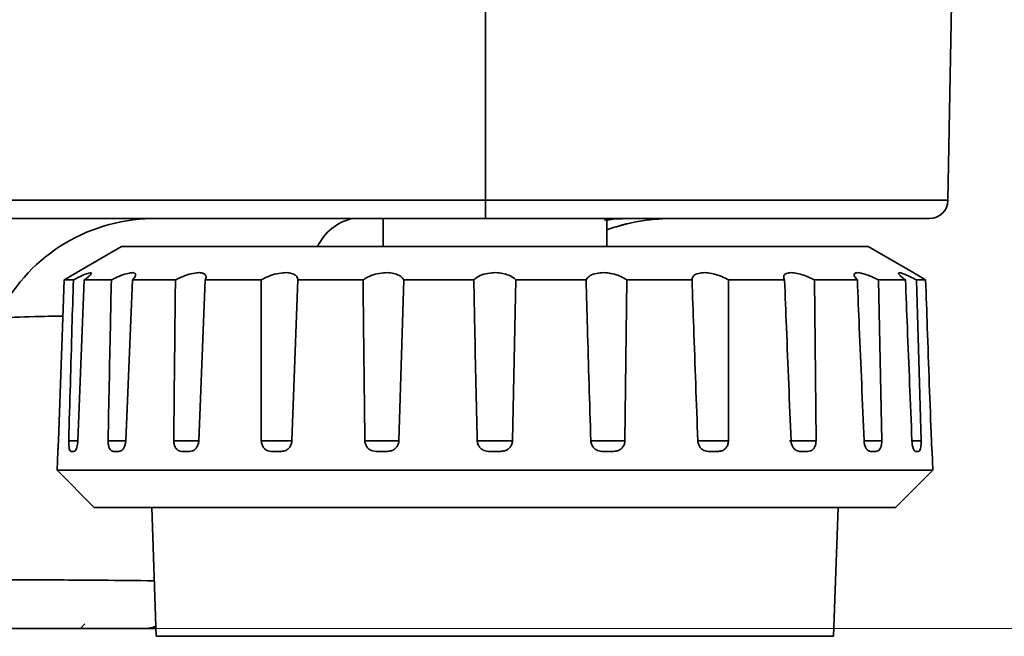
# Model space of a CAD drawing. Header units: millimetres. Extents: x 0 to 1118, y 0 to 864.
# Tile 229 of 250: x 1042.71 to 1055.92, y 437.24 to 445.52. Entities that reach past the tile are written whole.
import ezdxf

# ---------------------------------------------------------------- set-up
doc = ezdxf.new("R2010")
doc.units = ezdxf.units.MM
doc.styles.add('SLDTEXTSTYLE0', font='TXT', dxfattribs={"width": 0.605})
doc.dimstyles.new('SLDDIMSTYLE4', dxfattribs={"dimtxt": 4.233333, "dimasz": 4.572, "dimexe": 0, "dimexo": 0.0625, "dimgap": 1.058333, "dimtad": 0, "dimtih": 1, "dimtoh": 1, "dimdec": 1, "dimlfac": 4, "dimrnd": 1e-09, "dimzin": 12, "dimdsep": 46, "dimtxsty": 'SLDTEXTSTYLE0', "dimsah": 1, "dimcen": 0.09, "dimadec": 0, "dimazin": 3, "dimtfac": 1, "dimtmove": 0, "dimatfit": 0, "dimfxl": 1, "dimfrac": 2, "dimtolj": 1, "dimtzin": 12, "dimarcsym": 0})

# ---------------------------------------------------------------- blocks, each defined once
blk = doc.blocks.new('_D_29')
at = {"color": 7, "linetype": 'Continuous', "lineweight": 0}
for p, q in [((1077.94, 448.274), (1077.94, 457.799)), ((936.761, 448.274), (1079.54, 448.274)), ((1038.652, 437.349), (1079.54, 437.349)), ((1077.94, 428.274), (1077.94, 437.349)), ((1062.801, 431.523), (1061.346, 431.523)), ((1061.346, 431.523), (1061.346, 425.026)), ((1070.886, 431.523), (1072.341, 431.523)), ((1072.341, 431.523), (1072.341, 425.026)), ((1074.765, 428.274), (1077.94, 428.274)), ((1061.346, 425.026), (1062.801, 425.026)), ((1072.341, 425.026), (1070.886, 425.026))]:
    blk.add_line(p, q, dxfattribs=at)
at = {"color": 7, "linetype": 'Continuous', "lineweight": 18}
for points in [[(1077.94, 448.274), (1078.702, 452.846), (1077.178, 452.846)], [(1077.94, 437.349), (1077.178, 432.777), (1078.702, 432.777)]]:
    blk.add_solid(points, dxfattribs=at)
at = {"color": 7, "linetype": 'Continuous', "lineweight": 18, "char_height": 4.2333, "attachment_point": 1, "style": 'SLDTEXTSTYLE0'}
for s, insert in [('3X', (1039.841, 430.483)), ('43.7', (1048.572, 430.483)), ('1.7', (1062.801, 430.483))]:
    blk.add_mtext(s, dxfattribs=dict(at, insert=insert))

msp = doc.modelspace()

# ---------------------------------------------------------------- linework, layer by layer
at = {"color": 7, "linetype": 'Continuous', "lineweight": 35}
for p, q in [((1048.962, 443.095), (1048.962, 445.724)), ((1055.212, 445.724), (1055.166, 443.095)), ((930.212, 443.095), (1048.962, 443.095)), ((1048.962, 443.095), (1055.166, 443.095)), ((1048.962, 443.095), (1048.962, 442.849)), ((1048.962, 442.849), (930.212, 442.849)), ((1047.587, 442.849), (1047.587, 442.474)), ((1054.916, 442.849), (1048.962, 442.849)), ((1050.587, 442.474), (1050.587, 442.849)), ((1044.078, 442.474), (1043.467, 442.122)), ((1044.078, 442.474), (1049.087, 442.474)), ((1049.087, 442.474), (1054.096, 442.474)), ((1054.707, 442.122), (1054.096, 442.474)), ((1043.308, 442.026), (1043.231, 439.869)), ((1043.308, 442.026), (1043.432, 442.026)), ((1043.578, 442.026), (1043.492, 439.869)), ((1043.578, 442.026), (1043.941, 442.026)), ((1044.224, 442.026), (1044.134, 439.869)), ((1044.224, 442.026), (1044.801, 442.026)), ((1045.201, 442.026), (1045.114, 439.869)), ((1045.201, 442.026), (1045.953, 442.026)), ((1046.442, 442.026), (1046.364, 439.869)), ((1046.442, 442.026), (1047.318, 442.026)), ((1047.864, 442.026), (1047.8, 439.869)), ((1047.864, 442.026), (1048.804, 442.026)), ((1049.37, 442.026), (1049.324, 439.869)), ((1049.37, 442.026), (1050.31, 442.026)), ((1050.856, 442.026), (1050.832, 439.869)), ((1050.856, 442.026), (1051.732, 442.026)), ((1052.221, 442.026), (1052.221, 439.869)), ((1052.221, 442.026), (1052.974, 442.026)), ((1053.373, 442.026), (1053.396, 439.869)), ((1053.373, 442.026), (1053.95, 442.026)), ((1054.233, 442.026), (1054.277, 439.869)), ((1054.233, 442.026), (1054.596, 442.026)), ((1054.742, 442.026), (1054.805, 439.869)), ((1054.742, 442.026), (1054.866, 442.026)), ((1043.369, 439.869), (1043.495, 439.869)), ((1043.897, 439.869), (1044.137, 439.869)), ((1044.778, 439.869), (1045.115, 439.869)), ((1045.953, 439.869), (1046.367, 439.869)), ((1047.342, 439.869), (1047.8, 439.869)), ((1048.85, 439.869), (1049.324, 439.869)), ((1050.374, 439.869), (1050.832, 439.869)), ((1051.807, 439.869), (1052.221, 439.869)), ((1053.039, 439.869), (1053.396, 439.869)), ((1054.037, 439.869), (1054.277, 439.869)), ((1054.679, 439.869), (1054.805, 439.869)), ((1043.221, 439.724), (1043.212, 439.474)), ((1043.221, 439.724), (1043.221, 439.724)), ((1043.437, 439.724), (1043.405, 439.724)), ((1044.039, 439.724), (1043.975, 439.724)), ((1044.984, 439.724), (1044.895, 439.724)), ((1046.209, 439.724), (1046.099, 439.724)), ((1047.63, 439.724), (1047.508, 439.724)), ((1049.15, 439.724), (1049.024, 439.724)), ((1050.666, 439.724), (1050.544, 439.724)), ((1052.075, 439.724), (1051.965, 439.724)), ((1053.28, 439.724), (1053.19, 439.724)), ((1054.199, 439.724), (1054.136, 439.724)), ((1054.769, 439.724), (1054.737, 439.724)), ((1054.962, 439.474), (1054.953, 439.724)), ((1054.953, 439.724), (1054.953, 439.724)), ((1043.212, 439.474), (1043.712, 438.974)), ((1043.212, 439.474), (1049.087, 439.474)), ((1049.087, 439.474), (1054.962, 439.474)), ((1054.462, 438.974), (1054.962, 439.474)), ((1043.712, 438.974), (1049.087, 438.974)), ((1044.483, 438.974), (1044.544, 437.244)), ((1049.087, 438.974), (1054.462, 438.974)), ((1053.63, 437.244), (1053.691, 438.974)), ((1043.525, 437.349), (1043.587, 437.412)), ((1044.54, 437.349), (1044.419, 437.349)), ((1044.544, 437.244), (1053.63, 437.244))]:
    msp.add_line(p, q, dxfattribs=at)
at = {"color": 7, "linetype": 'Continuous', "lineweight": 35, "flags": 128}
msp.add_lwpolyline([(1044.419, 437.349), (1044.493, 437.36), (1044.539, 437.378)], dxfattribs=at)
at = {"color": 7, "linetype": 'Continuous', "lineweight": 35}
for centre, radius, start, end in [((1054.916, 443.099), 0.25, 270, 359), ((1044.513, 440.528), 2.321, 90.8723, 154.8325), ((1047.322, 442.188), 0.677, 102.1972, 154.9589), ((1051.446, 440.349), 2.5, 90, 110.0984)]:
    msp.add_arc(centre, radius, start, end, dxfattribs=at)
for points, knots in [([(1050.832, 442.849), (1050.784, 442.848), (1050.706, 442.847), (1050.6, 442.832), (1050.559, 442.826)], [0, 0, 0, 0, 0.614538, 1, 1, 1, 1]), ([(1050.884, 442.785), (1050.849, 442.777), (1050.789, 442.763), (1050.701, 442.735), (1050.665, 442.724)], [0, 0, 0, 0, 0.595488, 1, 1, 1, 1]), ([(1043.467, 442.121), (1043.468, 442.122), (1043.472, 442.124), (1043.449, 442.11), (1043.401, 442.081), (1043.348, 442.05), (1043.315, 442.029), (1043.308, 442.026)], [0, 0, 0, 0, 0.093724, 0.357057, 0.628052, 0.92875, 1, 1, 1, 1]), ([(1043.432, 442.026), (1043.447, 442.034), (1043.496, 442.059), (1043.572, 442.096), (1043.641, 442.122), (1043.674, 442.126), (1043.675, 442.111), (1043.649, 442.081), (1043.611, 442.05), (1043.583, 442.029), (1043.578, 442.026)], [0, 0, 0, 0, 0.07715, 0.2399417, 0.4035425, 0.5464281, 0.6782206, 0.8138479, 0.964341, 1, 1, 1, 1]), ([(1043.941, 442.026), (1043.957, 442.034), (1044.008, 442.059), (1044.095, 442.096), (1044.184, 442.122), (1044.242, 442.126), (1044.269, 442.111), (1044.267, 442.081), (1044.246, 442.05), (1044.227, 442.029), (1044.224, 442.026)], [0, 0, 0, 0, 0.07715, 0.239942, 0.403542, 0.546428, 0.678221, 0.813848, 0.964341, 1, 1, 1, 1]), ([(1044.801, 442.026), (1044.817, 442.034), (1044.867, 442.059), (1044.958, 442.096), (1045.061, 442.122), (1045.141, 442.126), (1045.191, 442.111), (1045.214, 442.081), (1045.212, 442.05), (1045.202, 442.029), (1045.201, 442.026)], [0, 0, 0, 0, 0.07715, 0.239942, 0.403542, 0.546428, 0.678221, 0.813848, 0.964341, 1, 1, 1, 1]), ([(1045.953, 442.026), (1045.967, 442.034), (1046.013, 442.059), (1046.102, 442.096), (1046.213, 442.122), (1046.308, 442.126), (1046.378, 442.111), (1046.425, 442.081), (1046.441, 442.05), (1046.442, 442.029), (1046.442, 442.026)], [0, 0, 0, 0, 0.07715, 0.239942, 0.403542, 0.546428, 0.678221, 0.813848, 0.964341, 1, 1, 1, 1]), ([(1047.318, 442.026), (1047.33, 442.034), (1047.368, 442.059), (1047.45, 442.096), (1047.56, 442.122), (1047.665, 442.126), (1047.751, 442.111), (1047.818, 442.081), (1047.851, 442.05), (1047.862, 442.029), (1047.864, 442.026)], [0, 0, 0, 0, 0.07715, 0.239942, 0.403542, 0.546428, 0.678221, 0.813848, 0.964341, 1, 1, 1, 1]), ([(1048.804, 442.026), (1048.813, 442.034), (1048.841, 442.059), (1048.909, 442.096), (1049.012, 442.122), (1049.119, 442.126), (1049.214, 442.111), (1049.297, 442.081), (1049.345, 442.05), (1049.366, 442.029), (1049.37, 442.026)], [0, 0, 0, 0, 0.07715, 0.239942, 0.403542, 0.546428, 0.678221, 0.813848, 0.964341, 1, 1, 1, 1]), ([(1050.31, 442.026), (1050.315, 442.034), (1050.33, 442.059), (1050.38, 442.096), (1050.469, 442.122), (1050.57, 442.126), (1050.669, 442.111), (1050.761, 442.081), (1050.822, 442.05), (1050.85, 442.029), (1050.856, 442.026)], [0, 0, 0, 0, 0.07715, 0.239942, 0.403542, 0.546428, 0.678221, 0.813848, 0.964341, 1, 1, 1, 1]), ([(1051.732, 442.026), (1051.733, 442.034), (1051.735, 442.059), (1051.764, 442.096), (1051.831, 442.122), (1051.921, 442.126), (1052.015, 442.111), (1052.112, 442.081), (1052.18, 442.05), (1052.215, 442.029), (1052.221, 442.026)], [0, 0, 0, 0, 0.07715, 0.2399417, 0.4035425, 0.5464281, 0.6782206, 0.8138479, 0.964341, 1, 1, 1, 1]), ([(1052.974, 442.026), (1052.97, 442.034), (1052.959, 442.059), (1052.965, 442.096), (1053.007, 442.122), (1053.078, 442.126), (1053.163, 442.111), (1053.256, 442.081), (1053.327, 442.05), (1053.366, 442.029), (1053.373, 442.026)], [0, 0, 0, 0, 0.07715, 0.239942, 0.403542, 0.546428, 0.678221, 0.813848, 0.964341, 1, 1, 1, 1]), ([(1053.95, 442.026), (1053.943, 442.034), (1053.919, 442.059), (1053.901, 442.096), (1053.915, 442.122), (1053.964, 442.126), (1054.032, 442.111), (1054.116, 442.081), (1054.186, 442.05), (1054.226, 442.029), (1054.233, 442.026)], [0, 0, 0, 0, 0.07715, 0.239942, 0.403542, 0.546428, 0.678221, 0.813848, 0.964341, 1, 1, 1, 1]), ([(1054.596, 442.026), (1054.585, 442.034), (1054.55, 442.059), (1054.51, 442.096), (1054.495, 442.122), (1054.517, 442.126), (1054.565, 442.111), (1054.634, 442.081), (1054.697, 442.05), (1054.735, 442.029), (1054.742, 442.026)], [0, 0, 0, 0, 0.07715, 0.239942, 0.403542, 0.546428, 0.678221, 0.813848, 0.964341, 1, 1, 1, 1]), ([(1054.866, 442.026), (1054.852, 442.034), (1054.809, 442.06), (1054.749, 442.095), (1054.707, 442.121), (1054.707, 442.121), (1054.707, 442.121)], [0, 0, 0, 0, 0.154448, 0.4803434, 0.8078588, 1, 1, 1, 1]), ([(1043.369, 439.869), (1043.383, 440.375), (1043.404, 441.094), (1043.425, 441.813), (1043.432, 442.026)], [0, 0, 0, 0, 0.70422, 1, 1, 1, 1]), ([(1043.897, 439.869), (1043.907, 440.375), (1043.921, 441.094), (1043.936, 441.813), (1043.941, 442.026)], [0, 0, 0, 0, 0.70422, 1, 1, 1, 1]), ([(1044.778, 439.869), (1044.783, 440.375), (1044.79, 441.094), (1044.798, 441.813), (1044.801, 442.026)], [0, 0, 0, 0, 0.70422, 1, 1, 1, 1]), ([(1045.953, 439.869), (1045.953, 440.375), (1045.952, 441.094), (1045.952, 441.813), (1045.953, 442.026)], [0, 0, 0, 0, 0.70422, 1, 1, 1, 1]), ([(1047.342, 439.869), (1047.336, 440.375), (1047.327, 441.094), (1047.32, 441.813), (1047.318, 442.026)], [0, 0, 0, 0, 0.70422, 1, 1, 1, 1]), ([(1048.85, 439.869), (1048.838, 440.375), (1048.822, 441.094), (1048.808, 441.813), (1048.804, 442.026)], [0, 0, 0, 0, 0.70422, 1, 1, 1, 1]), ([(1050.374, 439.869), (1050.358, 440.375), (1050.336, 441.094), (1050.316, 441.813), (1050.31, 442.026)], [0, 0, 0, 0, 0.70422, 1, 1, 1, 1]), ([(1051.81, 439.869), (1051.791, 440.375), (1051.764, 441.094), (1051.739, 441.813), (1051.732, 442.026)], [0, 0, 0, 0, 0.70422, 1, 1, 1, 1]), ([(1053.06, 439.869), (1053.04, 440.375), (1053.01, 441.094), (1052.982, 441.813), (1052.974, 442.026)], [0, 0, 0, 0, 0.70422, 1, 1, 1, 1]), ([(1054.04, 439.869), (1054.019, 440.375), (1053.988, 441.094), (1053.959, 441.813), (1053.95, 442.026)], [0, 0, 0, 0, 0.70422, 1, 1, 1, 1]), ([(1054.682, 439.869), (1054.662, 440.375), (1054.633, 441.094), (1054.604, 441.813), (1054.596, 442.026)], [0, 0, 0, 0, 0.70422, 1, 1, 1, 1]), ([(1054.943, 439.869), (1054.925, 440.375), (1054.899, 441.094), (1054.874, 441.813), (1054.866, 442.026)], [0, 0, 0, 0, 0.70422, 1, 1, 1, 1]), ([(1043.291, 441.54), (1043.16, 441.539), (1042.799, 441.534), (1042.563, 441.523), (1042.412, 441.515)], [0, 0, 0, 0, 0.360268, 1, 1, 1, 1]), ([(1043.231, 439.869), (1043.23, 439.853), (1043.229, 439.821), (1043.226, 439.779), (1043.224, 439.747), (1043.222, 439.727), (1043.221, 439.725), (1043.221, 439.724)], [0, 0, 0, 0, 0.189173, 0.378299, 0.56892, 0.766752, 1, 1, 1, 1]), ([(1043.405, 439.724), (1043.398, 439.726), (1043.387, 439.729), (1043.376, 439.763), (1043.37, 439.802), (1043.368, 439.84), (1043.369, 439.863), (1043.369, 439.869)], [0, 0, 0, 0, 0.328129, 0.529806, 0.731946, 0.925571, 1, 1, 1, 1]), ([(1043.492, 439.869), (1043.49, 439.853), (1043.488, 439.821), (1043.479, 439.779), (1043.467, 439.747), (1043.453, 439.727), (1043.443, 439.725), (1043.437, 439.724)], [0, 0, 0, 0, 0.189173, 0.378299, 0.56892, 0.766752, 1, 1, 1, 1]), ([(1043.975, 439.724), (1043.962, 439.726), (1043.94, 439.729), (1043.916, 439.763), (1043.902, 439.802), (1043.897, 439.84), (1043.897, 439.863), (1043.897, 439.869)], [0, 0, 0, 0, 0.328129, 0.529806, 0.731946, 0.925571, 1, 1, 1, 1]), ([(1044.134, 439.869), (1044.132, 439.853), (1044.129, 439.821), (1044.114, 439.779), (1044.094, 439.747), (1044.067, 439.727), (1044.049, 439.725), (1044.039, 439.724)], [0, 0, 0, 0, 0.189173, 0.378299, 0.56892, 0.766752, 1, 1, 1, 1]), ([(1044.895, 439.724), (1044.875, 439.726), (1044.844, 439.729), (1044.808, 439.763), (1044.787, 439.802), (1044.779, 439.84), (1044.778, 439.863), (1044.778, 439.869)], [0, 0, 0, 0, 0.328129, 0.529806, 0.731946, 0.925571, 1, 1, 1, 1]), ([(1045.114, 439.869), (1045.112, 439.853), (1045.108, 439.821), (1045.088, 439.779), (1045.06, 439.747), (1045.024, 439.727), (1044.998, 439.725), (1044.984, 439.724)], [0, 0, 0, 0, 0.189173, 0.378299, 0.56892, 0.766752, 1, 1, 1, 1]), ([(1046.099, 439.724), (1046.075, 439.726), (1046.037, 439.729), (1045.992, 439.763), (1045.965, 439.802), (1045.954, 439.84), (1045.954, 439.863), (1045.953, 439.869)], [0, 0, 0, 0, 0.328129, 0.529806, 0.731946, 0.925571, 1, 1, 1, 1]), ([(1046.364, 439.869), (1046.362, 439.853), (1046.358, 439.821), (1046.335, 439.779), (1046.301, 439.747), (1046.258, 439.727), (1046.226, 439.725), (1046.209, 439.724)], [0, 0, 0, 0, 0.189173, 0.378299, 0.56892, 0.766752, 1, 1, 1, 1]), ([(1047.508, 439.724), (1047.481, 439.726), (1047.438, 439.729), (1047.386, 439.763), (1047.356, 439.802), (1047.344, 439.84), (1047.342, 439.863), (1047.342, 439.869)], [0, 0, 0, 0, 0.328129, 0.529806, 0.731946, 0.925571, 1, 1, 1, 1]), ([(1047.8, 439.869), (1047.798, 439.853), (1047.794, 439.821), (1047.769, 439.779), (1047.732, 439.747), (1047.684, 439.727), (1047.649, 439.725), (1047.63, 439.724)], [0, 0, 0, 0, 0.189173, 0.378299, 0.56892, 0.766752, 1, 1, 1, 1]), ([(1049.024, 439.724), (1048.996, 439.726), (1048.951, 439.729), (1048.897, 439.763), (1048.865, 439.802), (1048.852, 439.84), (1048.85, 439.863), (1048.85, 439.869)], [0, 0, 0, 0, 0.328129, 0.529806, 0.731946, 0.925571, 1, 1, 1, 1]), ([(1049.324, 439.869), (1049.322, 439.853), (1049.318, 439.821), (1049.293, 439.779), (1049.256, 439.747), (1049.206, 439.727), (1049.17, 439.725), (1049.15, 439.724)], [0, 0, 0, 0, 0.189173, 0.378299, 0.56892, 0.766752, 1, 1, 1, 1]), ([(1050.544, 439.724), (1050.517, 439.726), (1050.473, 439.729), (1050.421, 439.763), (1050.389, 439.802), (1050.376, 439.84), (1050.374, 439.863), (1050.374, 439.869)], [0, 0, 0, 0, 0.328129, 0.529806, 0.731946, 0.925571, 1, 1, 1, 1]), ([(1050.832, 439.869), (1050.83, 439.853), (1050.827, 439.821), (1050.803, 439.779), (1050.767, 439.747), (1050.72, 439.727), (1050.685, 439.725), (1050.666, 439.724)], [0, 0, 0, 0, 0.189173, 0.378299, 0.56892, 0.766752, 1, 1, 1, 1]), ([(1051.965, 439.724), (1051.941, 439.726), (1051.901, 439.729), (1051.853, 439.763), (1051.824, 439.802), (1051.812, 439.84), (1051.81, 439.863), (1051.81, 439.869)], [0, 0, 0, 0, 0.328129, 0.529806, 0.731946, 0.925571, 1, 1, 1, 1]), ([(1052.221, 439.869), (1052.219, 439.853), (1052.217, 439.821), (1052.196, 439.779), (1052.165, 439.747), (1052.123, 439.727), (1052.092, 439.725), (1052.075, 439.724)], [0, 0, 0, 0, 0.189173, 0.378299, 0.56892, 0.766752, 1, 1, 1, 1]), ([(1053.19, 439.724), (1053.17, 439.726), (1053.138, 439.729), (1053.098, 439.763), (1053.073, 439.802), (1053.062, 439.84), (1053.061, 439.863), (1053.06, 439.869)], [0, 0, 0, 0, 0.328129, 0.529806, 0.731946, 0.925571, 1, 1, 1, 1]), ([(1053.396, 439.869), (1053.395, 439.853), (1053.393, 439.821), (1053.377, 439.779), (1053.352, 439.747), (1053.319, 439.727), (1053.293, 439.725), (1053.28, 439.724)], [0, 0, 0, 0, 0.189173, 0.378299, 0.56892, 0.766752, 1, 1, 1, 1]), ([(1054.136, 439.724), (1054.121, 439.726), (1054.098, 439.729), (1054.069, 439.763), (1054.05, 439.802), (1054.042, 439.84), (1054.041, 439.863), (1054.04, 439.869)], [0, 0, 0, 0, 0.328129, 0.529806, 0.731946, 0.925571, 1, 1, 1, 1]), ([(1054.277, 439.869), (1054.277, 439.853), (1054.276, 439.821), (1054.266, 439.779), (1054.249, 439.747), (1054.226, 439.727), (1054.208, 439.725), (1054.199, 439.724)], [0, 0, 0, 0, 0.189173, 0.378299, 0.56892, 0.766752, 1, 1, 1, 1]), ([(1054.737, 439.724), (1054.729, 439.726), (1054.717, 439.729), (1054.7, 439.763), (1054.689, 439.802), (1054.684, 439.84), (1054.683, 439.863), (1054.682, 439.869)], [0, 0, 0, 0, 0.3281289, 0.5298058, 0.7319459, 0.9255709, 1, 1, 1, 1]), ([(1054.805, 439.869), (1054.805, 439.853), (1054.806, 439.821), (1054.801, 439.779), (1054.794, 439.747), (1054.783, 439.727), (1054.774, 439.725), (1054.769, 439.724)], [0, 0, 0, 0, 0.189173, 0.378299, 0.56892, 0.766752, 1, 1, 1, 1]), ([(1054.953, 439.724), (1054.952, 439.726), (1054.952, 439.729), (1054.949, 439.763), (1054.946, 439.802), (1054.945, 439.84), (1054.944, 439.863), (1054.943, 439.869)], [0, 0, 0, 0, 0.328129, 0.529806, 0.731946, 0.925571, 1, 1, 1, 1]), ([(1040.96, 437.985), (1041.216, 437.99), (1041.736, 437.999), (1042.734, 438.002), (1043.674, 437.998), (1044.278, 437.992), (1044.518, 437.989)], [0, 0, 0, 0, 0.295809, 0.600723, 0.841565, 1, 1, 1, 1]), ([(1044.419, 437.349), (1044.007, 437.349), (1043.174, 437.349), (1041.99, 437.349), (1040.863, 437.349), (1040.282, 437.349), (1039.987, 437.349)], [0, 0, 0, 0, 0.221426, 0.44744, 0.719364, 1, 1, 1, 1])]:
    msp.add_open_spline(points, degree=3, knots=knots, dxfattribs=at)

# ---------------------------------------------------------------- dimensions: what is measured, and where the dimension line sits
at = {"color": 7, "linetype": 'Continuous', "lineweight": 18}
dim = msp.add_linear_dim(base=(1077.94, 448.274), p1=(1037.052, 437.349), p2=(935.161, 448.274), angle=90, text='3X <>', dimstyle='SLDDIMSTYLE4', dxfattribs=at)
dim.commit()
dim.dimension.update_dxf_attribs({"geometry": '_D_29', "text_midpoint": (1077.94, 428.274), "dimtype": 160})

doc.saveas('drawing.dxf')
